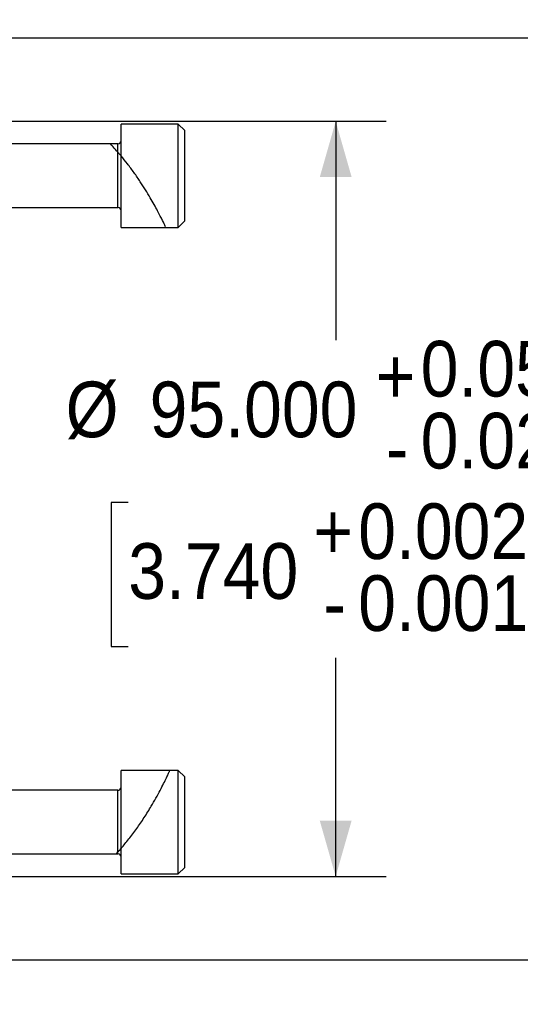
# Model space of a CAD drawing. Header units: millimetres. Extents: x 0 to 864, y 0 to 559.
# Tile 7 of 14: x 512 to 575, y 195 to 319. Entities that reach past the tile are written whole.
import ezdxf

# ---------------------------------------------------------------- set-up
doc = ezdxf.new("R2010")
doc.units = ezdxf.units.MM
doc.header["$LTSCALE"] = 2
doc.linetypes.add('SLD-Solid', pattern=[0])
doc.layers.add('SLD-0', color=7, linetype='SLD-Solid', lineweight=25)
doc.styles.add('SLDTEXTSTYLE0', font='GOTHIC.TTF', dxfattribs={"width": 0.913})
doc.dimstyles.new('SLDDIMSTYLE0', dxfattribs={"dimtxt": 7, "dimasz": 7, "dimexe": 0, "dimexo": 0.0625, "dimgap": 1.75, "dimtad": 0, "dimtih": 1, "dimtoh": 1, "dimdec": 3, "dimrnd": 1e-09, "dimzin": 4, "dimdsep": 46, "dimtxsty": 'SLDTEXTSTYLE0', "dimsah": 1, "dimcen": 0.09, "dimadec": 0, "dimazin": 1, "dimtol": 1, "dimtp": 0.051, "dimtm": 0.026, "dimtfac": 1, "dimtdec": 3, "dimtofl": 0, "dimtmove": 0, "dimatfit": 3, "dimfxl": 0, "dimfrac": 2, "dimtolj": 1, "dimarcsym": 0})
doc.dimstyles.new('SLDDIMSTYLE1', dxfattribs={"dimtxt": 7, "dimasz": 7, "dimexe": 0, "dimexo": 0.0625, "dimgap": 1.75, "dimtad": 0, "dimtih": 1, "dimtoh": 1, "dimdec": 1, "dimrnd": 1e-09, "dimzin": 12, "dimdsep": 46, "dimtxsty": 'SLDTEXTSTYLE0', "dimsah": 1, "dimcen": 0.09, "dimadec": 0, "dimazin": 3, "dimtfac": 1, "dimtdec": 1, "dimtmove": 0, "dimatfit": 0, "dimfxl": 0, "dimfrac": 2, "dimtolj": 1, "dimtzin": 12, "dimarcsym": 0})
doc.dimstyles.new('SLDDIMSTYLE3', dxfattribs={"dimtxt": 7, "dimasz": 7, "dimexe": 0, "dimexo": 0.0625, "dimgap": 1.75, "dimtad": 0, "dimtih": 1, "dimtoh": 1, "dimdec": 1, "dimrnd": 1e-09, "dimzin": 4, "dimdsep": 46, "dimtxsty": 'SLDTEXTSTYLE0', "dimsah": 1, "dimcen": 0.09, "dimadec": 0, "dimazin": 1, "dimtfac": 1, "dimtdec": 1, "dimtofl": 0, "dimtmove": 0, "dimatfit": 3, "dimfxl": 0, "dimfrac": 2, "dimtolj": 1, "dimtzin": 12, "dimarcsym": 0})

# ---------------------------------------------------------------- blocks, each defined once
blk = doc.blocks.new('_D')
at = {"layer": 'SLD-0'}
for p, q in [((502.82, 306.01), (558.13, 306.01)), ((551.78, 306.01), (551.78, 278.49)), ((525.68, 258.05), (523.54, 258.05)), ((523.54, 258.05), (523.54, 239.94)), ((577.88, 258.05), (580.02, 258.05)), ((580.02, 258.05), (580.02, 239.94)), ((523.54, 239.94), (525.68, 239.94)), ((580.02, 239.94), (577.88, 239.94)), ((551.78, 211.01), (551.78, 238.52)), ((502.82, 211.01), (558.13, 211.01))]:
    blk.add_line(p, q, dxfattribs=at)
for points in [[(551.78, 306.01), (549.78, 299.01), (553.78, 299.01)], [(551.78, 211.01), (553.78, 218.01), (549.78, 218.01)]]:
    blk.add_solid(points, dxfattribs=at)
at = {"layer": 'SLD-0', "char_height": 7, "attachment_point": 1, "style": 'SLDTEXTSTYLE0'}
for s, insert in [('0.051', (562.47, 278.38)), ('+', (556.81, 277.46)), ('%%c', (517.81, 273.26)), ('95.000', (528.37, 273.26)), ('0.026', (562.47, 269.33)), ('-', (558.09, 268.41)), ('0.002', (554.61, 257.94)), ('+', (548.95, 257.94)), ('3.740', (525.68, 252.93)), ('0.001', (554.61, 248.89)), ('-', (550.23, 248.89))]:
    blk.add_mtext(s, dxfattribs=dict(at, insert=insert))
blk = doc.blocks.new('_D_1')
at = {"layer": 'SLD-0'}
for p, q in [((500.28, 208.47), (500.28, 165.13)), ((507.78, 200.97), (507.78, 165.13)), ((500.28, 171.48), (486.28, 171.48)), ((507.78, 171.48), (526.53, 171.48)), ((534.8, 171.43), (532.67, 171.43)), ((532.67, 171.43), (532.67, 160.31)), ((552.91, 171.43), (555.04, 171.43)), ((555.04, 171.43), (555.04, 160.31)), ((532.67, 160.31), (534.8, 160.31)), ((555.04, 160.31), (552.91, 160.31))]:
    blk.add_line(p, q, dxfattribs=at)
for points in [[(500.28, 171.48), (493.28, 173.48), (493.28, 169.48)], [(507.78, 171.48), (514.78, 169.48), (514.78, 173.48)]]:
    blk.add_solid(points, dxfattribs=at)
at = {"layer": 'SLD-0', "char_height": 7, "attachment_point": 1, "style": 'SLDTEXTSTYLE0'}
for s, insert in [('7.5', (537.39, 181.79)), ('0.30', (534.8, 169.25))]:
    blk.add_mtext(s, dxfattribs=dict(at, insert=insert))
blk = doc.blocks.new('_D_3')
at = {"layer": 'SLD-0'}
for p, q in [((475.55, 316.51), (505.78, 316.51)), ((509.78, 316.51), (618.13, 316.51)), ((611.78, 316.51), (611.78, 271.04)), ((602.73, 258.51), (600.59, 258.51)), ((600.59, 258.51), (600.59, 247.39)), ((620.83, 258.51), (622.96, 258.51)), ((622.96, 258.51), (622.96, 247.39)), ((600.59, 247.39), (602.73, 247.39)), ((622.96, 247.39), (620.83, 247.39)), ((611.78, 200.51), (611.78, 245.97)), ((475.55, 200.51), (498.28, 200.51)), ((502.28, 200.51), (505.78, 200.51)), ((509.78, 200.51), (618.13, 200.51))]:
    blk.add_line(p, q, dxfattribs=at)
for points in [[(611.78, 316.51), (609.78, 309.51), (613.78, 309.51)], [(611.78, 200.51), (613.78, 207.51), (609.78, 207.51)]]:
    blk.add_solid(points, dxfattribs=at)
at = {"layer": 'SLD-0', "char_height": 7, "attachment_point": 1, "style": 'SLDTEXTSTYLE0'}
for s, insert in [('%%c', (594.86, 268.87)), ('116.0', (605.42, 268.87)), ('4.57', (602.73, 256.34))]:
    blk.add_mtext(s, dxfattribs=dict(at, insert=insert))
blk = doc.blocks.new('_D_10')
at = {"layer": 'SLD-0'}
for p, q in [((474.77, 316.05), (474.77, 354.86)), ((507.78, 316.05), (507.78, 354.86)), ((474.77, 348.51), (507.78, 348.51)), ((507.78, 348.51), (522.45, 348.51)), ((530.73, 348.45), (528.59, 348.45)), ((528.59, 348.45), (528.59, 337.34)), ((548.83, 348.45), (550.96, 348.45)), ((550.96, 348.45), (550.96, 337.34)), ((528.59, 337.34), (530.73, 337.34)), ((550.96, 337.34), (548.83, 337.34))]:
    blk.add_line(p, q, dxfattribs=at)
for points in [[(474.77, 348.51), (481.77, 346.51), (481.77, 350.51)], [(507.78, 348.51), (500.78, 350.51), (500.78, 346.51)]]:
    blk.add_solid(points, dxfattribs=at)
at = {"layer": 'SLD-0', "char_height": 7, "attachment_point": 1, "style": 'SLDTEXTSTYLE0'}
for s, insert in [('33.0', (530.73, 358.82)), ('1.30', (530.73, 346.28))]:
    blk.add_mtext(s, dxfattribs=dict(at, insert=insert))

msp = doc.modelspace()

# ---------------------------------------------------------------- hatches: boundary and pattern name
at = {"linetype": 'SLD-Solid', "lineweight": 18}
h = msp.add_hatch(dxfattribs=at)
h.set_pattern_fill('ANSI31', scale=2, style=0)
edge = h.paths.add_edge_path(flags=0)
edge.add_spline(control_points=[(524.7792, 301.6495), (525.452, 300.8477), (526.1272, 299.9608), (526.7525, 299.0585), (527.3892, 298.1397), (527.9957, 297.1725), (528.512, 296.2837), (528.8789, 295.652), (529.2105, 295.044), (529.4842, 294.522), (529.759, 293.998), (529.9834, 293.5464), (530.1387, 293.2281), (530.2786, 292.9414), (530.3669, 292.7545), (530.3969, 292.6912), (530.4248, 292.6322), (530.4031, 292.6787), (530.3331, 292.8253), (530.2643, 292.9696), (530.1469, 293.2141), (529.9885, 293.5334), (529.8251, 293.8627), (529.614, 294.279), (529.3676, 294.7431), (529.1029, 295.2416), (528.7912, 295.8064), (528.4501, 296.3898), (528.0704, 297.0393), (527.6455, 297.7264), (527.1986, 298.4003), (526.6879, 299.1704), (526.1368, 299.9407), (525.5768, 300.6615), (525.3136, 301.0002), (525.0466, 301.3308), (524.7792, 301.6495)], knot_values=[0, 0, 0, 0, 0.00329383, 0.00329383, 0.00329383, 0.00666193, 0.00666193, 0.00666193, 0.00903685, 0.00903685, 0.00903685, 0.01142734, 0.01142734, 0.01142734, 0.01357602, 0.01357602, 0.01357602, 0.01557491, 0.01557491, 0.01557491, 0.01754005, 0.01754005, 0.01754005, 0.01956525, 0.01956525, 0.01956525, 0.02174046, 0.02174046, 0.02174046, 0.02416279, 0.02416279, 0.02416279, 0.02693358, 0.02693358, 0.02693358, 0.02822503, 0.02822503, 0.02822503, 0.02822503], weights=[1, 1, 1, 1, 1, 1, 1, 1, 1, 1, 1, 1, 1, 1, 1, 1, 1, 1, 1, 1, 1, 1, 1, 1, 1, 1, 1, 1, 1, 1, 1, 1, 1, 1, 1, 1, 1], degree=3, periodic=0)
edge.add_spline(control_points=[(524.7792, 301.6495), (524.7792, 301.6495), (524.7754, 301.6539), (524.7695, 301.661), (524.7574, 301.6754), (524.7363, 301.7005), (524.7117, 301.7296), (524.6301, 301.8262), (524.5122, 301.9645), (524.3792, 302.117)], knot_values=[0, 0, 0, 0, 0.00011548, 0.00011548, 0.00011548, 0.00035336, 0.00035336, 0.00035336, 0.00115497, 0.00115497, 0.00115497, 0.00115497], weights=[1, 1, 1, 1, 1, 1, 1, 1, 1, 1], degree=3, periodic=0)
edge.add_spline(control_points=[(524.3792, 302.117), (524.1535, 302.3757), (523.9455, 302.6053), (523.7821, 302.7821), (523.6476, 302.9276), (523.5411, 303.04), (523.4806, 303.1035), (523.4198, 303.1673), (523.4052, 303.1825), (523.4401, 303.146), (523.4711, 303.1136), (523.541, 303.0404), (523.6387, 302.9361), (523.7667, 302.7996), (523.9447, 302.6069), (524.1453, 302.3821), (524.22, 302.2984), (524.2983, 302.2097), (524.3792, 302.117)], knot_values=[0, 0, 0, 0, 0.00133407, 0.00133407, 0.00133407, 0.00243171, 0.00243171, 0.00243171, 0.00353863, 0.00353863, 0.00353863, 0.00451757, 0.00451757, 0.00451757, 0.00580234, 0.00580234, 0.00580234, 0.00627562, 0.00627562, 0.00627562, 0.00627562], weights=[1, 1, 1, 1, 1, 1, 1, 1, 1, 1, 1, 1, 1, 1, 1, 1, 1, 1, 1], degree=3, periodic=0)
edge.add_spline(control_points=[(524.3792, 302.117), (524.4599, 302.0245), (524.5328, 301.9398), (524.5976, 301.8639), (524.6599, 301.7909), (524.717, 301.7234), (524.7521, 301.6817), (524.7678, 301.6631), (524.7792, 301.6495), (524.7792, 301.6495)], knot_values=[0, 0, 0, 0, 0.00047699, 0.00047699, 0.00047699, 0.00093747, 0.00093747, 0.00093747, 0.0011417, 0.0011417, 0.0011417, 0.0011417], weights=[1, 1, 1, 1, 1, 1, 1, 1, 1, 1], degree=3, periodic=0)
edge = h.paths.add_edge_path(flags=0)
edge.add_spline(control_points=[(528.7792, 295.8173), (528.8099, 295.763), (528.8405, 295.7086), (528.8709, 295.6542)], knot_values=[0, 0, 0, 0, 0.00030798, 0.00030798, 0.00030798, 0.00030798], weights=[1, 1, 1, 1], degree=3, periodic=0)
edge.add_spline(control_points=[(528.8709, 295.6542), (528.8405, 295.7086), (528.8099, 295.763), (528.7792, 295.8173)], knot_values=[0, 0, 0, 0, 0.0003791, 0.0003791, 0.0003791, 0.0003791], weights=[1, 1, 1, 1], degree=3, periodic=0)
h = msp.add_hatch(dxfattribs=at)
h.set_pattern_fill('ANSI31', scale=2, style=0)
edge = h.paths.add_edge_path(flags=0)
edge.add_spline(control_points=[(524.7792, 214.5384), (524.7792, 214.5384), (524.7733, 214.5316), (524.765, 214.522), (524.7342, 214.4866), (524.6727, 214.416), (524.6103, 214.3453), (524.5368, 214.2619), (524.4573, 214.1727), (524.3792, 214.0861)], knot_values=[0, 0, 0, 0, 0.00018413, 0.00018413, 0.00018413, 0.00086758, 0.00086758, 0.00086758, 0.00167039, 0.00167039, 0.00167039, 0.00167039], weights=[1, 1, 1, 1, 1, 1, 1, 1, 1, 1], degree=3, periodic=0)
edge.add_spline(control_points=[(524.3792, 214.0861), (524.2786, 213.9746), (524.2078, 213.8976), (524.1786, 213.8659), (524.1493, 213.834), (524.1617, 213.8474), (524.2134, 213.9037), (524.2503, 213.944), (524.3071, 214.0062), (524.3792, 214.0861)], knot_values=[0, 0, 0, 0, 0.00103095, 0.00103095, 0.00103095, 0.00206624, 0.00206624, 0.00206624, 0.00279958, 0.00279958, 0.00279958, 0.00279958], weights=[1, 1, 1, 1, 1, 1, 1, 1, 1, 1], degree=3, periodic=0)
edge.add_spline(control_points=[(524.3792, 214.0861), (524.5117, 214.233), (524.6616, 214.4032), (524.7453, 214.4994), (524.7641, 214.521), (524.7792, 214.5384), (524.7792, 214.5384)], knot_values=[0, 0, 0, 0, 0.00135772, 0.00135772, 0.00135772, 0.00166191, 0.00166191, 0.00166191, 0.00166191], weights=[1, 1, 1, 1, 1, 1, 1], degree=3, periodic=0)
edge.add_spline(control_points=[(524.7792, 214.5384), (525.4361, 215.2956), (526.1108, 216.15), (526.7465, 217.0384), (527.3966, 217.9468), (528.0274, 218.9219), (528.58, 219.8518), (528.9898, 220.5417), (529.3678, 221.2242), (529.6883, 221.8318), (530.0102, 222.442), (530.2836, 222.9941), (530.4857, 223.4135), (530.6658, 223.7874), (530.7952, 224.0671), (530.8639, 224.2162), (530.9269, 224.353), (530.9409, 224.3841), (530.905, 224.3058), (530.8702, 224.2298), (530.7877, 224.0496), (530.6625, 223.7843), (530.5355, 223.5152), (530.3614, 223.1523), (530.1504, 222.7309), (529.9276, 222.286), (529.6583, 221.7657), (529.3575, 221.2159), (529.0282, 220.6138), (528.6537, 219.9628), (528.2545, 219.3133), (527.8042, 218.5806), (527.3122, 217.8333), (526.8062, 217.122), (526.2273, 216.3084), (525.616, 215.5222), (525.0146, 214.8128), (524.936, 214.7202), (524.8575, 214.6287), (524.7792, 214.5384)], knot_values=[0, 0, 0, 0, 0.0032942, 0.0032942, 0.0032942, 0.00667426, 0.00667426, 0.00667426, 0.0091661, 0.0091661, 0.0091661, 0.01167588, 0.01167588, 0.01167588, 0.0139081, 0.0139081, 0.0139081, 0.01595259, 0.01595259, 0.01595259, 0.01793056, 0.01793056, 0.01793056, 0.0199352, 0.0199352, 0.0199352, 0.02205105, 0.02205105, 0.02205105, 0.02436805, 0.02436805, 0.02436805, 0.02698356, 0.02698356, 0.02698356, 0.02997966, 0.02997966, 0.02997966, 0.03036662, 0.03036662, 0.03036662, 0.03036662], weights=[1, 1, 1, 1, 1, 1, 1, 1, 1, 1, 1, 1, 1, 1, 1, 1, 1, 1, 1, 1, 1, 1, 1, 1, 1, 1, 1, 1, 1, 1, 1, 1, 1, 1, 1, 1, 1, 1, 1, 1], degree=3, periodic=0)
edge = h.paths.add_edge_path(flags=0)
edge.add_spline(control_points=[(528.7792, 220.1907), (528.8924, 220.3853), (529.0041, 220.5807), (529.1142, 220.7767)], knot_values=[0, 0, 0, 0, 0.00073462, 0.00073462, 0.00073462, 0.00073462], weights=[1, 1, 1, 1], degree=3, periodic=0)
edge.add_spline(control_points=[(529.1142, 220.7767), (529.1565, 220.8521), (529.1985, 220.9275), (529.2403, 221.0029)], knot_values=[0, 0, 0, 0, 0.00352121, 0.00352121, 0.00352121, 0.00352121], weights=[1, 1, 1, 1], degree=3, periodic=0)
edge.add_spline(control_points=[(529.2403, 221.0029), (529.0897, 220.731), (528.936, 220.4602), (528.7792, 220.1907)], knot_values=[0, 0, 0, 0, 0.00107957, 0.00107957, 0.00107957, 0.00107957], weights=[1, 1, 1, 1], degree=3, periodic=0)
edge.add_spline(control_points=[(528.7792, 220.1907), (528.4599, 219.642), (528.1361, 219.1138), (527.8218, 218.6246), (527.6398, 218.3413), (527.4535, 218.0601), (527.3001, 217.8337), (527.2588, 217.7727), (527.2197, 217.7154), (527.1913, 217.6739), (527.1754, 217.6507), (527.1629, 217.6324), (527.1569, 217.6238), (527.1513, 217.6156), (527.1518, 217.6162), (527.1581, 217.6255), (527.1644, 217.6346), (527.1763, 217.6519), (527.1911, 217.6735), (527.2174, 217.712), (527.253, 217.7642), (527.2909, 217.8201), (527.4992, 218.1274), (527.7655, 218.5322), (528.0185, 218.9338), (528.2704, 219.3339), (528.5259, 219.7553), (528.7792, 220.1907)], knot_values=[0, 0, 0, 0, 0.00200139, 0.00200139, 0.00200139, 0.00315963, 0.00315963, 0.00315963, 0.00346931, 0.00346931, 0.00346931, 0.00364207, 0.00364207, 0.00364207, 0.00380543, 0.00380543, 0.00380543, 0.00396633, 0.00396633, 0.00396633, 0.00425324, 0.00425324, 0.00425324, 0.00585819, 0.00585819, 0.00585819, 0.00745071, 0.00745071, 0.00745071, 0.00745071], weights=[1, 1, 1, 1, 1, 1, 1, 1, 1, 1, 1, 1, 1, 1, 1, 1, 1, 1, 1, 1, 1, 1, 1, 1, 1, 1, 1, 1], degree=3, periodic=0)

# ---------------------------------------------------------------- linework, layer by layer
for p, q in [((531.9792, 305.6659), (524.7792, 305.6659)), ((524.7792, 301.6495), (524.7792, 305.6659)), ((532.7792, 304.8659), (531.9792, 305.6659)), ((531.9792, 293.7573), (531.9792, 305.6659)), ((532.7792, 294.423), (532.7792, 304.8659)), ((523.4547, 303.1659), (507.7792, 303.1659)), ((524.3792, 303.1659), (523.4547, 303.1659)), ((524.3792, 302.117), (524.3792, 303.1659)), ((524.3792, 295.1659), (524.3792, 302.1772)), ((524.7792, 292.6659), (524.7792, 301.668)), ((507.7792, 295.1659), (524.3792, 295.1659)), ((531.9792, 292.6659), (531.9792, 293.7573)), ((532.7792, 293.4659), (532.7792, 294.423)), ((524.7792, 292.6659), (530.3788, 292.6659)), ((530.3788, 292.6659), (531.9792, 292.6659)), ((531.9792, 292.6659), (532.7792, 293.4659)), ((530.8901, 224.3486), (524.7792, 224.3486)), ((524.7792, 214.5187), (524.7792, 224.3486)), ((531.9792, 224.3486), (530.8901, 224.3486)), ((532.7792, 223.5486), (531.9792, 224.3486)), ((531.9792, 211.3486), (531.9792, 224.3486)), ((532.7792, 212.1486), (532.7792, 223.5486)), ((524.3792, 221.8486), (507.7792, 221.8486)), ((524.3792, 214.5202), (524.3792, 221.8486)), ((524.3792, 214.0754), (524.3792, 214.5202)), ((524.7792, 211.3486), (524.7792, 214.5384)), ((507.7792, 213.8486), (524.191, 213.8486)), ((524.191, 213.8486), (524.3792, 213.8486)), ((524.3792, 213.8486), (524.3792, 214.0861)), ((531.9792, 211.3486), (532.7792, 212.1486)), ((524.7792, 211.3486), (531.9792, 211.3486))]:
    msp.add_line(p, q)
for centre, start, end in [((524.3792, 303.5659), 270, 0), ((524.3792, 294.7659), 0, 90), ((524.3792, 222.2486), 270, 0), ((524.3792, 213.4486), 0, 90)]:
    msp.add_arc(centre, 0.4, start, end)
for points, knots in [([(524.3792, 302.117), (524.167, 302.3555), (523.7801, 302.7904), (523.4505, 303.135), (523.4535, 303.1319), (523.4547, 303.1307)], [0, 0, 0, 0, 0.42506348, 0.77497577, 1, 1, 1, 1]), ([(524.3792, 302.117), (524.4765, 302.0054), (524.5607, 301.9073), (524.6702, 301.7788), (524.7039, 301.7389), (524.7577, 301.675), (524.7792, 301.6495), (524.7792, 301.6495)], [0, 0, 0, 0, 0.5, 0.5, 0.75, 0.75, 1, 1, 1, 1]), ([(530.3788, 292.7293), (530.3761, 292.7351), (530.3697, 292.7491), (530.0211, 293.477), (529.3918, 294.7173), (528.4477, 296.4294), (527.4071, 298.1122), (526.4154, 299.551), (525.6012, 300.6478), (525.0462, 301.3241), (524.7792, 301.6495)], [0, 0, 0, 0, 0.101438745, 0.240835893, 0.38456194, 0.538936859, 0.710784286, 0.808163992, 0.907703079, 1, 1, 1, 1]), ([(524.7792, 214.5384), (525.106, 214.9255), (525.7686, 215.7104), (526.7515, 217.025), (527.7063, 218.4232), (528.513, 219.7239), (529.1764, 220.8779), (529.6974, 221.8407), (530.1446, 222.7131), (530.4872, 223.4133), (530.7268, 223.9194), (530.899, 224.2922), (530.8932, 224.2799), (530.8901, 224.2733)], [0, 0, 0, 0, 0.10672972, 0.2163964, 0.32519235, 0.43794218, 0.51891367, 0.60211254, 0.68316267, 0.7671552, 0.83944399, 0.9142186, 1, 1, 1, 1]), ([(524.7792, 214.5384), (524.7792, 214.5384), (524.7718, 214.5299), (524.7513, 214.5062), (524.7378, 214.4907), (524.6928, 214.4391), (524.6568, 214.398), (524.5432, 214.2691), (524.4603, 214.1761), (524.3792, 214.0861)], [0, 0, 0, 0, 0.125, 0.125, 0.25, 0.25, 0.5, 0.5, 1, 1, 1, 1]), ([(524.191, 213.8794), (524.1885, 213.8765), (524.1831, 213.8704), (524.3115, 214.0117), (524.3792, 214.0861)], [0, 0, 0, 0, 0.47332019, 1, 1, 1, 1])]:
    msp.add_open_spline(points, degree=3, knots=knots)

# ---------------------------------------------------------------- dimensions: what is measured, and where the dimension line sits
at = {"layer": 'SLD-0'}
for base, p1, p2, dimstyle, picture, middle in [((507.7792, 348.5073), (474.7716, 313.5073), (507.7792, 313.5073), 'SLDDIMSTYLE3', '_D_10', (539.7792, 348.5073)), ((500.2792, 171.4791), (507.7792, 203.5073), (500.2792, 211.0073), 'SLDDIMSTYLE1', '_D_1', (543.8537, 171.4791))]:
    dim = msp.add_linear_dim(base=base, p1=p1, p2=p2, dimstyle=dimstyle, dxfattribs=at)
    dim.commit()
    dim.dimension.update_dxf_attribs({"geometry": picture, "text_midpoint": middle, "dimtype": 160})
for base, p1, p2, dimstyle, picture, middle in [((611.7792, 200.5073), (473.0118, 316.5073), (473.0118, 200.5073), 'SLDDIMSTYLE3', '_D_3', (611.7792, 258.5073)), ((551.7792, 306.0073), (500.2792, 211.0073), (500.2792, 306.0073), 'SLDDIMSTYLE0', '_D', (551.7792, 258.5073))]:
    dim = msp.add_linear_dim(base=base, p1=p1, p2=p2, angle=90, text='%%c<>', dimstyle=dimstyle, dxfattribs=at)
    dim.commit()
    dim.dimension.update_dxf_attribs({"geometry": picture, "text_midpoint": middle, "dimtype": 160})

doc.saveas('drawing.dxf')
